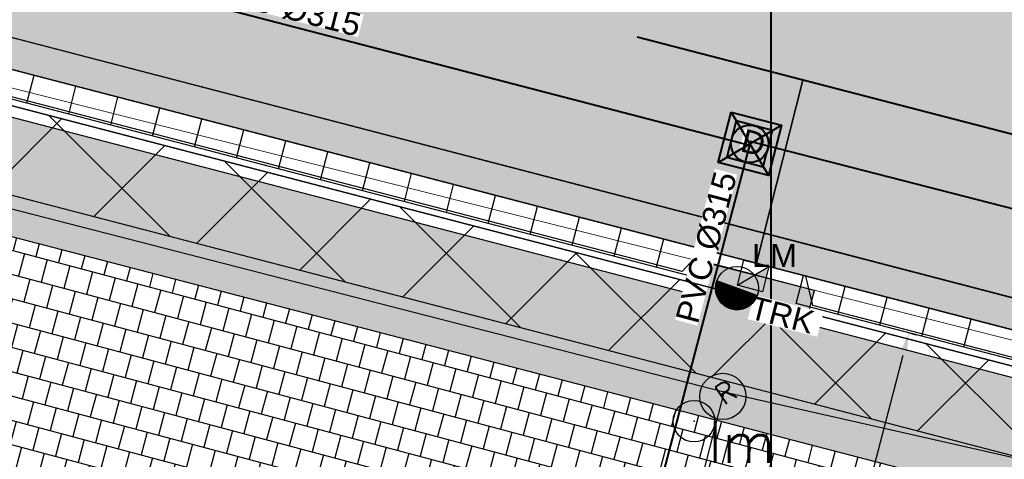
# Model space of a CAD drawing. Header units: metres. Extents: x 252743 to 254903, y 592696 to 593766.
# Tile 25 of 256: x 253687 to 253704, y 592958 to 592966. Entities that reach past the tile are written whole.
import ezdxf
from ezdxf.enums import TextEntityAlignment as Align
from ezdxf.lldxf.tags import DXFTag

# ---------------------------------------------------------------- set-up
doc = ezdxf.new("R2010")
doc.units = ezdxf.units.M
doc.set_wipeout_variables(frame=1)
for name, pattern in [('ACAD_ISO11W100', [33, 12, -3, 12, -3, 0, -3]), ('CENTER', [50.8, 31.75, -6.35, 6.35, -6.35]), ('HIDDEN', [9.525, 6.35, -3.175]), ('IMPORT-KG-KADASTRAAL-SO _2_', [0]), ('IMPORT-KG-PERCEEL-SO _2_', [0])]:
    doc.linetypes.add(name, pattern=pattern)
for name, color, linetype, lineweight in [('132034000_dwg', 8, 'Continuous', 5), ('B-BH-KG-GRENS_KADASTRAAL-G', 250, 'IMPORT-KG-KADASTRAAL-SO _2_', 18), ('B-BH-KG-GRENS_PERCEEL-G', 250, 'IMPORT-KG-PERCEEL-SO _2_', 18), ('B-BH-VH-OPENVERHARDING-G', 250, 'Continuous', 18), ('N-RI-DWA-INSPECTIEPUT', 12, 'Continuous', 40), ('N-RI-DWA-PVC', 12, 'CENTER', 40), ('N-RI-HWA-PVC', 150, 'ACAD_ISO11W100', 40), ('N-RI-HWA-PVC125 KOLKAANSLUITING', 140, 'HIDDEN', 35)]:
    doc.layers.add(name, color=color, linetype=linetype, lineweight=lineweight)
doc.layers.add('ALGEMEEN HULP', color=6, linetype='Continuous', plot=False)
for name, color, linetype in [('B-IN-LICHTMAST', 7, 'Continuous'), ('B-RI-DWA-BETON', 8, 'Continuous'), ('B-RI-INSPECTIEPUT', 8, 'Continuous'), ('N-IN-TEKST 200', 7, 'Continuous'), ('N-KL-NUTSSTROOK', 10, 'Continuous'), ('N-RI-KOLK-TROTTOIRKOLK-TRK', 7, 'Continuous'), ('N-RI-TEKST 200', 7, 'Continuous'), ('N-WB-ARC-BETONTEGEL 30X30', 8, 'Continuous'), ('N-WB-ARC-SBS-KF-ROODBRUIN-PARKEREN', 24, 'Continuous'), ('N-WB-ARC-SBS-KF-ROODBRUIN-RIJBAAN', 24, 'Continuous'), ('N-WB-BAND TROTTOIRBAND 18 20', 7, 'ACAD_ISO11W100'), ('N-WB-INRITBLOK 18 20', 2, 'Continuous'), ('N-WB-KANTVERHARDING', 2, 'Continuous'), ('N-WB-MAATVOERING-VERHARDINGEN', 7, 'Continuous')]:
    doc.layers.add(name, color=color, linetype=linetype)
doc.layers.add('B-WE-KG-GRENS_PERCEEL-G', color=7, linetype='KG-PERCEEL-SO', lineweight=18, true_color=0x00a6ff)
doc.layers.get('0').freeze()
doc.styles.add('B_STANDARD 200', font='txt.shx', dxfattribs={"height": 0.36})
doc.styles.add('N_STANDARD 200', font='arial.ttf', dxfattribs={"height": 0.4})
doc.styles.get("Standard").update_dxf_attribs({"font": 'simplex.shx'})
tags = doc.linetypes.add('KG-PERCEEL-SO', pattern='A,5.5,-2,["P",Standard,S=1.8,R=0,X=-0.5,Y=-0.9],-2,5.5,-2,[5,NLCS.SHX,S=0.75,R=0,X=0,Y=0],-2', length=19).pattern_tags.tags
tags[6] = DXFTag(74, 10)
doc.dimstyles.new('N_DIMENSION 200', dxfattribs={"dimtxt": 0.4, "dimasz": 0.4, "dimexe": 0.125, "dimexo": 0.125, "dimgap": 0.25, "dimtad": 1, "dimzin": 3, "dimdsep": 46, "dimtxsty": 'N_STANDARD 200', "dimcen": 0, "dimazin": 3, "dimtfac": 1, "dimtix": 1, "dimtmove": 2, "dimatfit": 3, "dimfxl": 0.125, "dimfxlon": 1, "dimtfill": 1, "dimtolj": 1, "dimtzin": 0, "dimarcsym": 0})
pattern_1 = [(165.067, (253716.5436, 592954.40695), (-0.104725, -0.392675), []), (255.067, (253716.5436, 592954.40695), (0.09161254, -0.44503746), [0.4064, -0.4064])]

# ---------------------------------------------------------------- blocks, each defined once
blk = doc.blocks.new('*D531')
at = {"layer": 'Defpoints', "color": 0, "transparency": 16777216}
for p in [(253702.123, 592960.538), (253702.482, 592960.445), (253700.105, 592952.786)]:
    blk.add_point(p, dxfattribs=at)
at = {"layer": 'N-WB-MAATVOERING-VERHARDINGEN', "color": 0, "lineweight": -2, "transparency": 16777216}
for p, q in [((253702.47, 592960.448), (253702.603, 592960.413)), ((253700.564, 592953.08), (253702.381, 592960.058)), ((253700.452, 592952.696), (253700.585, 592952.661))]:
    blk.add_line(p, q, dxfattribs=at)
at = {"layer": 'N-WB-MAATVOERING-VERHARDINGEN', "color": 0, "transparency": 16777216}
for points in [[(253702.317, 592960.074), (253702.446, 592960.041), (253702.482, 592960.445)], [(253700.5, 592953.096), (253700.629, 592953.063), (253700.464, 592952.692)]]:
    blk.add_solid(points, dxfattribs=at)
at = {"layer": 'N-WB-MAATVOERING-VERHARDINGEN', "color": 0, "transparency": 16777216, "insert": (253701.033, 592956.683), "char_height": 0.4, "attachment_point": 5, "rotation": 75.4059, "style": 'N_STANDARD 200', "bg_fill": 3, "box_fill_scale": 1.1, "bg_fill_color": 256, "bg_fill_true_color": 13158600, "bg_fill_transparency": 0}
blk.add_mtext('\\A1;8.01', dxfattribs=at)
blk = doc.blocks.new('B_LICHTMAST')
blk.add_circle((0, 0), 0.9)
blk.add_point((0, 0))
blk.add_text('lm', height=1.8).set_placement((0.6, 0), align=Align.TOP_LEFT)
blk = doc.blocks.new('OP HOOGTE STELLEN GIET VW')
at = {"flags": 128}
blk.add_lwpolyline([(-1.625, 1.624), (-1.625, -1.626), (1.625, -1.626), (1.625, 1.624)], close=True, dxfattribs=at)
blk.add_circle((0, 0), 1.625)
at = {"insert": (-0.738, 1.178), "char_height": 2, "attachment_point": 1, "style": 'N_STANDARD 200', "bg_fill": 3, "box_fill_scale": 1, "bg_fill_color": 256, "bg_fill_transparency": 0}
blk.add_mtext_dynamic_manual_height_columns('D', width=0.4, gutter_width=2, heights=[0], dxfattribs=at)
blk = doc.blocks.new('INPECTIEPUT DWA')
for p, q in [((-0.45, -0.45), (0.45, 0.45)), ((-0.45, 0.45), (0.45, -0.45))]:
    blk.add_line(p, q)
at = {"flags": 128}
blk.add_lwpolyline([(-0.45, 0.45), (0.45, 0.45), (0.45, -0.45), (-0.45, -0.45), (-0.45, 0.45)], dxfattribs=at)
blk = doc.blocks.new('TROTTOIRKOLK TRK2020')
h = blk.add_hatch(color=256)
h.dxf.hatch_style = 1
h.paths.add_polyline_path([(0, 0), (0.45, 0.45), (0.45, 0)])
for points in [[(0, 0.45), (0.45, 0.45), (0.45, 0), (0, 0)], [(0, 0), (0.45, 0.45), (0.45, 0)]]:
    blk.add_lwpolyline(points, close=True)
at = {"color": 7, "true_color": 0xffffff}
blk.add_wipeout([(0.316, -0.088), (1.558, -0.088), (1.558, -0.525), (0.316, -0.525)], dxfattribs=at)
at = {"style": 'N_STANDARD 200'}
blk.add_attdef('TROTTOIRKOLK', (0.316, -0.505), '', height=0.4, dxfattribs=at)
blk = doc.blocks.new('INSPECTIEPUT BESTAAND')
at = {"linetype": 'Continuous'}
blk.add_circle((0, 0), 0.4, dxfattribs=at)
at = {"ltscale": 0.4, "style": 'B_STANDARD 200'}
blk.add_text('R', height=0.35, rotation=34.1427, dxfattribs=at).set_placement((0.02, -0.164))
blk = doc.blocks.new('132034000_dwg_GWW-CAD Brk tekening 12A-1381409-Plot dakaanzicht')
at = {"layer": 'B-BH-KG-GRENS_KADASTRAAL-G', "color": 253, "linetype": 'Continuous', "lineweight": 9, "flags": 128}
blk.add_lwpolyline([(253700105, 592952786), (253700105, 592976085)], close=True, dxfattribs=at)
at = {"layer": 'B-BH-KG-GRENS_PERCEEL-G', "color": 253, "linetype": 'Continuous', "lineweight": 9, "flags": 128}
for points in [[(253674294, 593017788), (253672706, 593011731), (253671121, 593005688), (253670617, 593003759), (253669539, 592999647), (253667937, 592993605), (253665724, 592985118), (253691143, 592978442), (253693021, 592977946), (253700087, 592976085), (253700087, 592952786), (253698565, 592953188), (253697759, 592953468), (253696902, 592953766), (253694050, 592954522), (253691266, 592955260), (253688482, 592955998), (253685698, 592956735), (253682862, 592957487), (253680000, 592958245), (253678475, 592952487)], [(253713634, 592943134), (253715130, 592948862), (253712274, 592949608), (253709546, 592950320), (253706818, 592951033), (253704090, 592951745), (253701361, 592952458), (253700105, 592952786), (253700105, 592976085), (253720737, 592970468), (253722948, 592978792), (253724573, 592984910), (253726191, 592990999), (253727809, 592997088), (253729427, 593003177), (253735461, 593001566), (253737091, 593007654), (253739538, 593016792), (253705519, 593025989)]]:
    blk.add_lwpolyline(points, dxfattribs=at)
blk = doc.blocks.new('132034000_dwg_GWW-CAD Bgt tekening 12A-1381416-Plot dakaanzicht')
at = {"layer": 'B-BH-VH-OPENVERHARDING-G', "color": 253, "lineweight": 9, "flags": 128}
for points in [[(253758495, 592946357), (253718795, 592956575), (253709219, 592959073), (253671896, 592968486)], [(253671896, 592968486), (253709219, 592959073), (253718795, 592956575), (253758495, 592946357)]]:
    blk.add_lwpolyline(points, dxfattribs=at)
blk = doc.blocks.new('132034000_dwg-1357416-Plot dakaanzicht')
for name in ['132034000_dwg_GWW-CAD Brk tekening 12A-1381409-Plot dakaanzicht', '132034000_dwg_GWW-CAD Bgt tekening 12A-1381416-Plot dakaanzicht']:
    blk.add_blockref(name, (0, 0))
blk = doc.blocks.new('LICHTMAST-BLOCK')
h = blk.add_hatch()
h.set_pattern_fill('ANSI31', color=256, scale=0.005)
edge = h.paths.add_edge_path()
edge.add_line((0.351, -0.127), (-0.351, 0.127))
edge.add_arc((0, 0), 0.373, 160.1369, 245.7021)
edge.add_arc((0, 0), 0.373, 245.7021, 340.1369)
blk.add_lwpolyline([(0.351, -0.127), (-0.351, 0.127, 0.391721), (-0.154, -0.34, 0.43707)], format="xyb", close=True)
blk.add_circle((0, 0), 0.373)
at = {"layer": 'N-IN-TEKST 200', "style": 'N_STANDARD 200'}
blk.add_attdef('LICHTMAST', (0.262, 0.364), '', height=0.4, dxfattribs=at)

msp = doc.modelspace()

# ---------------------------------------------------------------- hatches: boundary and pattern name
at = {"layer": 'N-WB-ARC-BETONTEGEL 30X30'}
h = msp.add_hatch(dxfattribs=at)
h.set_pattern_fill('AR-B88', color=256, scale=0.002, angle=165.067, style=0)
h.set_pattern_definition(pattern_1)
h.paths.add_polyline_path([(253717.148, 592956.316), (253700.697, 592960.6), (253700.848, 592961.18), (253698.91, 592961.673), (253698.761, 592961.102), (253681.826, 592965.512), (253681.977, 592966.094), (253665.528, 592970.377), (253665.074, 592968.635), (253681.626, 592964.325), (253681.421, 592963.552), (253698.257, 592959.168), (253700.193, 592958.665), (253716.543, 592954.406), (253716.741, 592955.182), (253716.846, 592955.155)])
h = msp.add_hatch(dxfattribs=at)
h.set_pattern_fill('AR-B88', color=256, scale=0.002, angle=165.067, style=0)
h.set_pattern_definition(pattern_1)
h.paths.add_polyline_path([(253681.421, 592963.552), (253698.257, 592959.168), (253700.193, 592958.665), (253716.544, 592954.407), (253715.13, 592948.862), (253698.565, 592953.188), (253696.902, 592953.766), (253680.013, 592958.246)])
at = {"layer": 'N-WB-ARC-SBS-KF-ROODBRUIN-RIJBAAN'}
h = msp.add_hatch(dxfattribs=at)
h.set_pattern_fill('AR-BRSTD', color=256, scale=0.002, angle=74.95)
edge = h.paths.add_edge_path()
edge.add_line((253749.466, 592954.929), (253749.329, 592954.406))
edge.add_line((253749.329, 592954.406), (253703.952, 592966.221))
edge.add_line((253703.952, 592966.221), (253676.82, 592973.286))
edge.add_line((253676.82, 592973.286), (253666.374, 592976.005))
edge.add_arc((253666.868, 592975.915), 0.502, 75.1872, 169.6973, ccw=False)
edge.add_line((253666.996, 592976.401), (253669.897, 592975.647))
edge.add_line((253669.897, 592975.647), (253687.335, 592971.107))
edge.add_line((253687.335, 592971.107), (253711.583, 592964.792))
edge.add_line((253711.583, 592964.792), (253727.6, 592960.622))
edge.add_line((253727.6, 592960.622), (253749.466, 592954.929))
h = msp.add_hatch(dxfattribs=at)
h.set_pattern_fill('AR-HBONE', color=256, scale=0.002, angle=164.95)
edge = h.paths.add_edge_path()
edge.add_line((253663.09, 592975.076), (253665.035, 592974.567))
edge.add_arc((253665.221, 592975.551), 1.002, 259.3129, 345.3711)
edge.add_line((253666.19, 592975.298), (253666.374, 592976.005))
edge.add_line((253666.374, 592976.005), (253666.942, 592975.857))
edge.add_line((253666.942, 592975.857), (253686.697, 592970.715))
edge.add_line((253686.697, 592970.715), (253693.248, 592969.008))
edge.add_line((253693.248, 592969.008), (253717.778, 592962.621))
edge.add_line((253717.778, 592962.621), (253728.172, 592959.915))
edge.add_line((253728.172, 592959.915), (253747.616, 592954.852))
edge.add_line((253747.616, 592954.852), (253749.329, 592954.406))
edge.add_line((253749.329, 592954.406), (253749.466, 592954.929))
edge.add_arc((253750.725, 592959.767), 5, 255.4061, 300.4258)
edge.add_line((253753.257, 592955.456), (253758.219, 592947.007))
edge.add_line((253758.219, 592947.007), (253717.573, 592957.59))
edge.add_line((253717.573, 592957.59), (253701.122, 592961.874))
edge.add_line((253701.122, 592961.874), (253699.099, 592962.4))
edge.add_line((253699.099, 592962.4), (253682.164, 592966.81))
edge.add_line((253682.164, 592966.81), (253665.727, 592971.09))
edge.add_line((253665.727, 592971.09), (253665.143, 592971.242))
edge.add_line((253665.143, 592971.242), (253665.241, 592971.616))
edge.add_arc((253664.273, 592971.868), 1, 345.3798, 435.2164)
edge.add_line((253664.528, 592972.835), (253662.637, 592973.335))
edge.add_line((253662.637, 592973.335), (253663.09, 592975.076))
h = msp.add_hatch(dxfattribs=at)
h.set_pattern_fill('AR-BRSTD', color=256, scale=0.002, angle=74.95)
edge = h.paths.add_edge_path()
edge.add_line((253665.143, 592971.242), (253758.219, 592947.007))
edge.add_line((253758.219, 592947.007), (253758.742, 592946.872))
edge.add_line((253758.742, 592946.872), (253758.682, 592946.639))
edge.add_arc((253758.391, 592946.715), 0.3, 255.4063, 345.4455, ccw=False)
edge.add_line((253758.316, 592946.424), (253665.296, 592970.644))
edge.add_arc((253665.372, 592970.934), 0.3, 165.2716, 255.4063, ccw=False)
edge.add_line((253665.082, 592971.011), (253665.143, 592971.242))

# ---------------------------------------------------------------- linework, layer by layer
at = {"layer": 'B-RI-DWA-BETON'}
for p, q in [((253699.288, 592959.438), (253685.178, 592904.719)), ((253699.279, 592959.424), (253720.416, 592954.624))]:
    msp.add_line(p, q, dxfattribs=at)
at = {"layer": 'N-RI-HWA-PVC'}
msp.add_line((253755.952, 592950.46), (253688.63, 592967.936), dxfattribs=at)
at = {"layer": 'N-WB-ARC-BETONTEGEL 30X30'}
for points in [[(253717.148, 592956.316), (253700.697, 592960.6), (253700.848, 592961.18), (253698.91, 592961.673), (253698.761, 592961.102), (253681.826, 592965.512), (253681.977, 592966.094), (253665.528, 592970.377), (253665.074, 592968.635), (253681.626, 592964.325), (253681.421, 592963.552), (253698.257, 592959.168), (253700.193, 592958.665), (253716.543, 592954.406), (253716.741, 592955.182), (253716.846, 592955.155)], [(253681.421, 592963.552), (253698.257, 592959.168), (253700.193, 592958.665), (253716.544, 592954.407), (253715.13, 592948.862), (253698.565, 592953.188), (253696.902, 592953.766), (253680.013, 592958.246)]]:
    msp.add_lwpolyline(points, close=True, dxfattribs=at)
at = {"layer": 'N-WB-ARC-SBS-KF-ROODBRUIN-PARKEREN'}
for points in [[(253663.09, 592975.076), (253665.035, 592974.567, 0.394204), (253666.19, 592975.298), (253666.374, 592976.005), (253666.942, 592975.857), (253686.697, 592970.715), (253693.248, 592969.008), (253717.778, 592962.621), (253728.172, 592959.915), (253747.616, 592954.852), (253749.329, 592954.406), (253749.466, 592954.929, 0.199002), (253753.257, 592955.456), (253758.219, 592947.007), (253717.573, 592957.59), (253701.122, 592961.874), (253699.099, 592962.4), (253682.164, 592966.81), (253665.727, 592971.09), (253665.143, 592971.242), (253665.241, 592971.616, 0.413378), (253664.528, 592972.835), (253662.637, 592973.335)], [(253665.143, 592971.242), (253758.219, 592947.007), (253758.742, 592946.872), (253758.682, 592946.639, -0.414414), (253758.316, 592946.424), (253665.296, 592970.644, -0.414902), (253665.082, 592971.011)]]:
    msp.add_lwpolyline(points, format="xyb", close=True, dxfattribs=at)
at = {"layer": 'N-WB-BAND TROTTOIRBAND 18 20', "ltscale": 0.2}
msp.add_lwpolyline([(253700.848, 592961.18), (253698.913, 592961.684)], dxfattribs=at)
at = {"layer": 'N-WB-INRITBLOK 18 20'}
for p, q in [((253692.189, 592963.641), (253682.27, 592966.224)), ((253692.063, 592963.157), (253682.144, 592965.74)), ((253687.224, 592964.417), (253687.35, 592964.901)), ((253687.95, 592964.228), (253688.076, 592964.712)), ((253688.676, 592964.039), (253688.802, 592964.523)), ((253689.401, 592963.85), (253689.527, 592964.334)), ((253690.127, 592963.661), (253690.253, 592964.145)), ((253690.853, 592963.472), (253690.979, 592963.956)), ((253691.579, 592963.283), (253691.705, 592963.767)), ((253698.963, 592961.877), (253692.189, 592963.641)), ((253698.963, 592961.877), (253692.189, 592963.641)), ((253692.305, 592963.094), (253692.431, 592963.578)), ((253693.03, 592962.905), (253693.156, 592963.389)), ((253698.837, 592961.393), (253692.063, 592963.157)), ((253693.756, 592962.716), (253693.882, 592963.2)), ((253694.482, 592962.527), (253694.608, 592963.011)), ((253695.208, 592962.338), (253695.334, 592962.822)), ((253695.934, 592962.149), (253696.06, 592962.633)), ((253696.659, 592961.96), (253696.785, 592962.444)), ((253697.385, 592961.771), (253697.511, 592962.255)), ((253698.237, 592962.066), (253698.111, 592961.582)), ((253698.963, 592961.877), (253698.837, 592961.393)), ((253700.531, 592960.953), (253700.657, 592961.437)), ((253710.576, 592958.854), (253700.898, 592961.374)), ((253701.256, 592960.764), (253701.382, 592961.248)), ((253710.45, 592958.37), (253700.531, 592960.953)), ((253701.982, 592960.575), (253702.108, 592961.059)), ((253702.708, 592960.386), (253702.834, 592960.87)), ((253703.434, 592960.197), (253703.56, 592960.681))]:
    msp.add_line(p, q, dxfattribs=at)
at = {"layer": 'N-WB-INRITBLOK 18 20', "color": 8}
for p, q in [((253698.561, 592961.506), (253682.433, 592965.706)), ((253698.561, 592961.506), (253698.914, 592961.889)), ((253700.82, 592960.919), (253700.699, 592961.425)), ((253716.948, 592956.719), (253700.82, 592960.919)), ((253700.897, 592960.599), (253700.839, 592960.842))]:
    msp.add_line(p, q, dxfattribs=at)

# ---------------------------------------------------------------- block references
at = {"layer": '132034000_dwg', "color": 253, "lineweight": 9, "xscale": 0.001, "yscale": 0.001, "zscale": 0.001}
msp.add_blockref('132034000_dwg-1357416-Plot dakaanzicht', (0, 0), dxfattribs=at)
at = {"layer": 'B-IN-LICHTMAST', "xscale": 0.4, "yscale": 0.4, "zscale": 0.4}
msp.add_blockref('B_LICHTMAST', (253698.766, 592958.916, -0.515), dxfattribs=at)
at = {"layer": 'B-RI-INSPECTIEPUT', "linetype": 'Continuous', "zscale": 2.5}
msp.add_blockref('INSPECTIEPUT BESTAAND', (253699.264, 592959.345), dxfattribs=at)

# ---------------------------------------------------------------- next in the draw order: block references
at = {"layer": 'N-RI-DWA-INSPECTIEPUT', "xscale": 0.2, "yscale": 0.2, "zscale": 0.2, "rotation": 345.4455492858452}
msp.add_blockref('OP HOOGTE STELLEN GIET VW', (253699.73, 592963.716), dxfattribs=at)

# ---------------------------------------------------------------- next in the draw order: linework, layer by layer
at = {"layer": 'B-RI-DWA-BETON'}
msp.add_line((253660.976, 592969.268), (253699.279, 592959.424), dxfattribs=at)
at = {"layer": 'B-WE-KG-GRENS_PERCEEL-G', "ltscale": 0.5}
msp.add_lwpolyline([(253700.087, 592976.085), (253700.105, 592952.786)], dxfattribs=at)
at = {"layer": 'N-RI-DWA-PVC'}
msp.add_line((253756.896, 592949.061), (253699.74, 592963.756), dxfattribs=at)
at = {"layer": 'N-RI-HWA-PVC125 KOLKAANSLUITING'}
msp.add_line((253699.845, 592961.648), (253700.648, 592964.816), dxfattribs=at)
at = {"layer": 'N-WB-KANTVERHARDING'}
msp.add_line((253717.35, 592957.09), (253665.296, 592970.644), dxfattribs=at)

# ---------------------------------------------------------------- next in the draw order: block references
at = {"layer": 'N-RI-DWA-INSPECTIEPUT', "rotation": 345.4455492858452}
msp.add_blockref('INPECTIEPUT DWA', (253699.73, 592963.716), dxfattribs=at)

# ---------------------------------------------------------------- next in the draw order: texts
at = {"layer": 'N-RI-TEKST 200', "char_height": 0.4, "width": 2.7, "attachment_point": 8, "style": 'N_STANDARD 200', "bg_fill": 3, "box_fill_scale": 1, "bg_fill_color": 256, "bg_fill_transparency": 0}
for insert, rotation in [((253691.643, 592965.885), 345.6166), ((253699.184, 592961.871), 75.2395)]:
    msp.add_mtext('PVC Ø315', dxfattribs=dict(at, insert=insert, rotation=rotation))

# ---------------------------------------------------------------- next in the draw order: hatches: boundary and pattern name
at = {"layer": 'N-KL-NUTSSTROOK'}
h = msp.add_hatch(dxfattribs=at)
h.set_pattern_fill('ANSI37', color=256, scale=0.5)
h.paths.add_polyline_path([(253662.036, 592970.868), (253803.581, 592934.019), (253803.158, 592932.579), (253661.658, 592969.417)])

# ---------------------------------------------------------------- next in the draw order: linework, layer by layer
at = {"layer": 'ALGEMEEN HULP'}
msp.add_lwpolyline([(253805.635, 592933.485), (253662.036, 592970.868)], dxfattribs=at)
at = {"layer": 'N-KL-NUTSSTROOK'}
msp.add_lwpolyline([(253662.036, 592970.868), (253803.581, 592934.019), (253803.158, 592932.579), (253661.658, 592969.417)], close=True, dxfattribs=at)
at = {"layer": 'N-RI-DWA-PVC'}
for p, q in [((253689.25, 592966.419), (253699.723, 592963.693)), ((253699.73, 592963.716), (253683.46, 592901.826))]:
    msp.add_line(p, q, dxfattribs=at)

# ---------------------------------------------------------------- next in the draw order: block references
at = {"layer": 'N-RI-KOLK-TROTTOIRKOLK-TRK', "rotation": 345.7997257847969}
msp.add_blockref('TROTTOIRKOLK TRK2020', (253699.516, 592961.267), dxfattribs=at).add_auto_attribs({'TROTTOIRKOLK': 'TRK'})

# ---------------------------------------------------------------- next in the draw order: block references
at = {"layer": 'N-IN-TEKST 200'}
msp.add_blockref('LICHTMAST-BLOCK', (253699.51, 592961.219), dxfattribs=at).add_auto_attribs({'LICHTMAST': 'LM'})

# ---------------------------------------------------------------- next in the draw order: dimensions: what is measured, and where the dimension line sits
at = {"layer": 'N-WB-MAATVOERING-VERHARDINGEN'}
dim = msp.add_aligned_dim(p1=(253700.105, 592952.786), p2=(253702.123, 592960.538), distance=-0.371, dimstyle='N_DIMENSION 200', override={"dimfxl": 0.0125}, dxfattribs=at)
dim.commit()
dim.dimension.update_dxf_attribs({"geometry": '*D531', "text_midpoint": (253701.033, 592956.683)})

doc.saveas('drawing.dxf')
